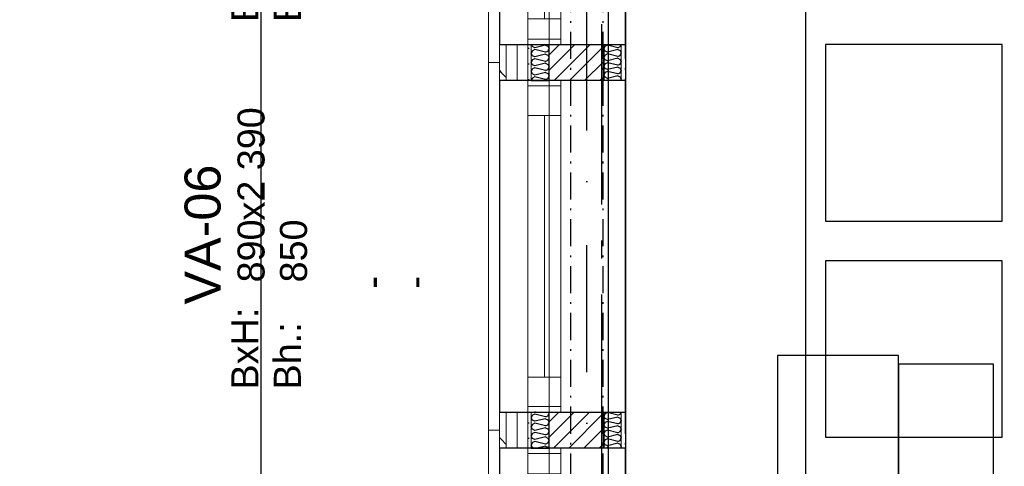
# Model space of a CAD drawing. Header units: millimetres. Extents: x -173281 to 144469, y -85977 to 83288.
# Tile 16 of 88: x -79288 to -76555, y -34242 to -33003. Entities that reach past the tile are written whole.
import ezdxf
from ezdxf.enums import TextEntityAlignment as Align

# ---------------------------------------------------------------- set-up
doc = ezdxf.new("R2010")
doc.units = ezdxf.units.MM
doc.header["$LTSCALE"] = 0.5
doc.header["$MEASUREMENT"] = 0
for name, pattern in [('Akselinje', [1500, 1000, -200, 100, -200]), ('Over snittplan', [260, 150, -50, 10, -50]), ('PLINE', [0]), ('Prikk & stiplet', [1340.555525, 705.555534, -352.777767, 0, -282.222223])]:
    doc.linetypes.add(name, pattern=pattern)
for name, color, linetype in [('222- Søyler  (Skravur)(Nye konstruksjoner)', 7, 'Continuous'), ('222- Søyler (Nye konstruksjoner)', 7, 'Continuous'), ('223- Bjelker(Nye konstruksjoner)', 7, 'Continuous'), ('232- Ikke-bærende yttervegger (Skravur)(Nye konstruksjoner)', 7, 'Continuous'), ('232- Ikke-bærende yttervegger(Nye konstruksjoner)', 7, 'Continuous'), ('235- Utvendig kledning og overflate (Skravur)(Nye konstruksjoner)', 7, 'Continuous'), ('244- Vinduer_ dører_ foldevegger(Nye konstruksjoner)', 7, 'Continuous'), ('252- Gulv på grunn_ bunnplate', 7, 'Continuous'), ('256- Faste himlinger og overflatebehandling(Nye konstruksjoner)', 7, 'Continuous'), ('68-- Inventar (løst)(Nye konstruksjoner)', 7, 'Continuous'), ('82-- Modullinjer', 7, 'Continuous'), ('852- Teknisk_symbolsk informasjon_ bygning(Nye konstruksjoner)', 7, 'Continuous'), ('862- M___Nettoareal(Nye konstruksjoner)', 7, 'Continuous'), ('862- M___Nettoareal(Polylinje)(Nye konstruksjoner)', 7, 'Continuous'), ('862- M___Nettoareal(Tekst)(Nye konstruksjoner)', 7, 'Continuous'), ('tiltaksgrense', 7, 'Continuous')]:
    doc.layers.add(name, color=color, linetype=linetype)
for name, color, linetype, lineweight in [('234- Vinduer_ dører_ porter(Nye konstruksjoner)', 7, 'Continuous', 0), ('235- Utvendig kledning og overflate(Nye konstruksjoner)', 7, 'Continuous', 0), ('236- Innvendig kledning og overflate(Nye konstruksjoner)', 7, 'Continuous', 0)]:
    doc.layers.add(name, color=color, linetype=linetype, lineweight=lineweight)
doc.styles.add('GENERATED_STYLE_1', font='arial.ttf')
doc.styles.add('GENERATED_STYLE_2', font='arial.ttf')
doc.linetypes.add('Tiltaksgrense', pattern='A,0,[6,A-2607.111 Plan 1. etasje1.Shx,S=4.761905,R=0,X=0,Y=0],-1200,0', length=1200)
pattern_1 = [(315, (0, 0), (56.56854, 56.56854), [80, 0])]
pattern_2 = [(0, (0, 0), (0, 43.30127), [0, -25]), (0, (12.5, 21.65), (0, 43.30127), [0, -25])]
pattern_3 = [(45, (0, 0), (-21.213203, 21.213203), [])]
pattern_4 = [(270, (0, 0), (86.60254, 0), [0, -50]), (270, (43.3, -25), (86.60254, 0), [0, -50])]

# ---------------------------------------------------------------- blocks, each defined once
blk = doc.blocks.new('Musikkrom_A-135_1', base_point=(-73219, -33558.4))
at = {"layer": '862- M___Nettoareal(Polylinje)(Nye konstruksjoner)', "flags": 128}
blk.add_lwpolyline([(-77605.7, -31721.9), (-77588.2, -31721.9), (-77578.2, -31731.9), (-77578.2, -31901.9), (-77588.2, -31911.9), (-77605.7, -31911.9), (-77605.7, -35321.9), (-77588.2, -35321.9), (-77578.2, -35331.9), (-77578.2, -35501.9), (-77588.2, -35511.9), (-77605.7, -35511.9), (-77605.7, -38799.4), (-76398.2, -38799.4), (-68823.2, -38799.4), (-68823.2, -28446.9), (-77605.7, -28446.9)], close=True, dxfattribs=at)
at = {"layer": '862- M___Nettoareal(Tekst)(Nye konstruksjoner)', "style": 'GENERATED_STYLE_1'}
for tag, height, p in [('DUMMY_862', 150, (-73336.8, -33061.2)), ('ROOM_NAME', 150, (-73336.8, -34089.8)), ('DUMMY_861', 100, (-73494, -33689.6)), ('ROOM_NUMBER', 100, (-73494, -34078.4)), ('DUMMY_863', 100, (-73101.1, -34055.6))]:
    blk.add_attdef(tag, text='', height=height, rotation=90, dxfattribs=at).set_placement(p, align=Align.TOP_LEFT)
blk = doc.blocks.new('*X614')
at = {"layer": '235- Utvendig kledning og overflate (Skravur)(Nye konstruksjoner)', "linetype": 'PLINE'}
for p, q in [((-77864.3, -34100.7), (-77868.2, -34107.6)), ((-77864.3, -34114.5), (-77868.2, -34107.6)), ((-77857.5, -34097.6), (-77864.3, -34100.7)), ((-77857.5, -34092.3), (-77858.3, -34091.9)), ((-77856.1, -34091.9), (-77857.5, -34092.3)), ((-77828.2, -34104.9), (-77857.5, -34097.6)), ((-77828.2, -34110.3), (-77857.5, -34117.6)), ((-77828.2, -34104.9), (-77821.4, -34101.9)), ((-77828.2, -34110.3), (-77821.4, -34113.3)), ((-77821.4, -34101.9), (-77818.2, -34095)), ((-77819.6, -34091.9), (-77818.2, -34095)), ((-77864.3, -34126), (-77868.2, -34132.9)), ((-77864.3, -34139.8), (-77868.2, -34132.9)), ((-77857.5, -34117.6), (-77864.3, -34114.5)), ((-77857.5, -34122.9), (-77864.3, -34126)), ((-77857.5, -34142.9), (-77864.3, -34139.8)), ((-77828.2, -34130.2), (-77857.5, -34122.9)), ((-77828.2, -34135.5), (-77857.5, -34142.9)), ((-77828.2, -34130.2), (-77821.4, -34127.2)), ((-77828.2, -34135.5), (-77821.4, -34138.6)), ((-77821.4, -34113.3), (-77818.2, -34120.2)), ((-77821.4, -34127.2), (-77818.2, -34120.2)), ((-77821.4, -34138.6), (-77818.2, -34145.5)), ((-77864.3, -34151.3), (-77868.2, -34158.2)), ((-77864.3, -34165.1), (-77868.2, -34158.2)), ((-77857.5, -34148.2), (-77864.3, -34151.3)), ((-77857.5, -34168.2), (-77864.3, -34165.1)), ((-77828.2, -34155.5), (-77857.5, -34148.2)), ((-77828.2, -34160.8), (-77857.5, -34168.2)), ((-77828.2, -34155.5), (-77821.4, -34152.4)), ((-77828.2, -34160.8), (-77821.4, -34163.9)), ((-77821.4, -34152.4), (-77818.2, -34145.5)), ((-77821.4, -34163.9), (-77818.2, -34170.8)), ((-77864.3, -34176.6), (-77868.2, -34183.5)), ((-77864.3, -34190.4), (-77868.2, -34183.5)), ((-77857.5, -34173.5), (-77864.3, -34176.6)), ((-77860.9, -34191.9), (-77864.3, -34190.4)), ((-77828.2, -34180.8), (-77857.5, -34173.5)), ((-77828.2, -34186.1), (-77851.4, -34191.9)), ((-77828.2, -34180.8), (-77821.4, -34177.7)), ((-77828.2, -34186.1), (-77821.4, -34189.2)), ((-77821.4, -34177.7), (-77818.2, -34170.8)), ((-77821.4, -34189.2), (-77820.1, -34191.9))]:
    blk.add_line(p, q, dxfattribs=at)
blk = doc.blocks.new('*X619')
at = {"layer": '235- Utvendig kledning og overflate (Skravur)(Nye konstruksjoner)', "linetype": 'PLINE'}
for p, q in [((-77864.3, -33077.5), (-77867.4, -33071.9)), ((-77828.2, -33073.2), (-77857.5, -33080.6)), ((-77828.2, -33073.2), (-77821.4, -33076.3)), ((-77864.3, -33089), (-77868.2, -33095.9)), ((-77864.3, -33102.8), (-77868.2, -33095.9)), ((-77857.5, -33080.6), (-77864.3, -33077.5)), ((-77857.5, -33085.9), (-77864.3, -33089)), ((-77828.2, -33093.2), (-77857.5, -33085.9)), ((-77828.2, -33098.5), (-77857.5, -33105.9)), ((-77828.2, -33093.2), (-77821.4, -33090.1)), ((-77828.2, -33098.5), (-77821.4, -33101.6)), ((-77821.4, -33076.3), (-77818.2, -33083.2)), ((-77821.4, -33090.1), (-77818.2, -33083.2)), ((-77864.3, -33114.3), (-77868.2, -33121.2)), ((-77864.3, -33128.1), (-77868.2, -33121.2)), ((-77857.5, -33105.9), (-77864.3, -33102.8)), ((-77857.5, -33111.2), (-77864.3, -33114.3)), ((-77857.5, -33131.2), (-77864.3, -33128.1)), ((-77828.2, -33118.5), (-77857.5, -33111.2)), ((-77828.2, -33123.8), (-77857.5, -33131.2)), ((-77828.2, -33118.5), (-77821.4, -33115.4)), ((-77828.2, -33123.8), (-77821.4, -33126.9)), ((-77821.4, -33101.6), (-77818.2, -33108.5)), ((-77821.4, -33115.4), (-77818.2, -33108.5)), ((-77821.4, -33126.9), (-77818.2, -33133.8)), ((-77864.3, -33139.6), (-77868.2, -33146.5)), ((-77864.3, -33153.4), (-77868.2, -33146.5)), ((-77857.5, -33136.5), (-77864.3, -33139.6)), ((-77857.5, -33156.5), (-77864.3, -33153.4)), ((-77828.2, -33143.8), (-77857.5, -33136.5)), ((-77828.2, -33149.1), (-77857.5, -33156.5)), ((-77828.2, -33143.8), (-77821.4, -33140.7)), ((-77828.2, -33149.1), (-77821.4, -33152.2)), ((-77821.4, -33140.7), (-77818.2, -33133.8)), ((-77821.4, -33152.2), (-77818.2, -33159.1)), ((-77864.3, -33164.9), (-77868.2, -33171.8)), ((-77868.1, -33171.9), (-77868.2, -33171.8)), ((-77857.5, -33161.8), (-77864.3, -33164.9)), ((-77828.2, -33169.1), (-77857.5, -33161.8)), ((-77828.2, -33169.1), (-77821.4, -33166)), ((-77821.4, -33166), (-77818.2, -33159.1))]:
    blk.add_line(p, q, dxfattribs=at)
blk = doc.blocks.new('Vindustempel[64]', base_point=(-77818.2, -33631.9))
at = {"layer": '852- Teknisk_symbolsk informasjon_ bygning(Nye konstruksjoner)', "char_height": 75, "attachment_point": 1, "rotation": 90, "style": 'GENERATED_STYLE_1'}
for s, insert in [('\\A1;{\\pql;\\pt0,50;\\fArial|b0|i0|c0|p0;\\W1.000000;x2\xa0390\\fArial|b0|i0|c0|p0;\\W1.000000;\\A1{\\H.66x;\\S^  ;}\\fArial|b0|i0|c0|p0;\\W1.000000;\\fArial|b0|i0|c0|p0;\\W1.000000;\\A1{\\H.66x;\\S^  ;}}', (-78683.2, -33560.5)), ('\\A1;{\\pql;\\pt0,50;\\fArial|b0|i0|c0|p0;\\W1.000000;890\\fArial|b0|i0|c0|p0;\\W1.000000;\\A1{\\H.66x;\\S^  ;}\\fArial|b0|i0|c0|p0;\\W1.000000;\\fArial|b0|i0|c0|p0;\\W1.000000;\\A1{\\H.66x;\\S^  ;}}', (-78683.2, -33732.1)), ('\\A1;{\\pql;\\pt0,50;\\fArial|b0|i0|c0|p0;\\W1.000000;850\\fArial|b0|i0|c0|p0;\\W1.000000;\\A1{\\H.66x;\\S^  ;}\\fArial|b0|i0|c0|p0;\\W1.000000;\\fArial|b0|i0|c0|p0;\\W1.000000;\\A1{\\H.66x;\\S^  ;}}', (-78565.3, -33732.1))]:
    blk.add_mtext(s, dxfattribs=dict(at, insert=insert))
at = {"layer": '852- Teknisk_symbolsk informasjon_ bygning(Nye konstruksjoner)', "style": 'GENERATED_STYLE_1'}
for tag, p in [('DUMMY_233', (-78700.3, -33251.7)), ('DUMMY_234', (-78582.4, -33560.5)), ('DUMMY_236', (-78464.6, -33732.1)), ('DUMMY_238', (-78346.7, -33749.3)), ('DUMMY_240', (-78228.9, -33749.3)), ('strUnitPrefix', (-78700.3, -34029.3)), ('DUMMY_235', (-78464.6, -34012.2)), ('DUMMY_237', (-78346.7, -34012.2)), ('DUMMY_239', (-78228.9, -34012.2)), ('strSillPrefix', (-78582.4, -34029.3))]:
    blk.add_attdef(tag, text='', height=75, rotation=90, dxfattribs=at).set_placement(p, align=Align.TOP_LEFT)
at = {"layer": '852- Teknisk_symbolsk informasjon_ bygning(Nye konstruksjoner)', "style": 'GENERATED_STYLE_2'}
blk.add_attdef('AC_WIDO_ID', text='', height=100, rotation=90, dxfattribs=at).set_placement((-78700.3, -33599.3), align=Align.BOTTOM_CENTER)
blk = doc.blocks.new('Vindu[63]')
at = {"layer": '234- Vinduer_ dører_ porter(Nye konstruksjoner)', "linetype": 'PLINE'}
for p, q in [((-77986.2, -34141.9), (-77986.2, -33121.9)), ((-77986.2, -33121.9), (-77956.2, -33121.9)), ((-77956.2, -34091.9), (-77956.2, -33171.9)), ((-77877.2, -33186.9), (-77877.2, -33171.9)), ((-77818.2, -34091.9), (-77818.2, -33171.9)), ((-77785.2, -33171.9), (-77785.2, -33186.9)), ((-77877.2, -33268.9), (-77877.2, -33186.9)), ((-77785.2, -33186.9), (-77877.2, -33186.9)), ((-77785.2, -33186.9), (-77785.2, -33268.9)), ((-77785.2, -33268.9), (-77877.2, -33268.9)), ((-77877.2, -33994.9), (-77877.2, -33268.9)), ((-77831.2, -33994.9), (-77831.2, -33268.9)), ((-77785.2, -33268.9), (-77785.2, -33994.9)), ((-77877.2, -34076.9), (-77877.2, -33994.9)), ((-77877.2, -33994.9), (-77785.2, -33994.9)), ((-77785.2, -33994.9), (-77785.2, -34076.9)), ((-77877.2, -34091.9), (-77877.2, -34076.9)), ((-77785.2, -34076.9), (-77877.2, -34076.9)), ((-77785.2, -34076.9), (-77785.2, -34091.9)), ((-77956.2, -34141.9), (-77986.2, -34141.9))]:
    blk.add_line(p, q, dxfattribs=at)
at = {"layer": '235- Utvendig kledning og overflate(Nye konstruksjoner)', "linetype": 'PLINE'}
for p, q in [((-77956.2, -33171.9), (-77956.2, -33121.9)), ((-77956.2, -33171.9), (-77937.2, -33171.9)), ((-77937.2, -33171.9), (-77907.2, -33171.9)), ((-77907.2, -33171.9), (-77877.2, -33171.9)), ((-77877.2, -33171.9), (-77868.2, -33171.9)), ((-77877.2, -33171.9), (-77868.2, -33171.9)), ((-77956.2, -34091.9), (-77937.2, -34091.9)), ((-77956.2, -34091.9), (-77956.2, -34141.9)), ((-77937.2, -34091.9), (-77907.2, -34091.9)), ((-77907.2, -34091.9), (-77877.2, -34091.9)), ((-77877.2, -34091.9), (-77868.2, -34091.9)), ((-77877.2, -34091.9), (-77868.2, -34091.9))]:
    blk.add_line(p, q, dxfattribs=at)
at = {"layer": '244- Vinduer_ dører_ foldevegger(Nye konstruksjoner)', "linetype": 'PLINE'}
for p, q in [((-77868.2, -33171.9), (-77818.2, -33171.9)), ((-77868.2, -33171.9), (-77818.2, -33171.9)), ((-77868.2, -34091.9), (-77818.2, -34091.9)), ((-77868.2, -34091.9), (-77818.2, -34091.9))]:
    blk.add_line(p, q, dxfattribs=at)
at = {"layer": '852- Teknisk_symbolsk informasjon_ bygning(Nye konstruksjoner)'}
ref = blk.add_blockref('Vindustempel[64]', (-77818.2, -33631.9), dxfattribs=at)
ref.add_attrib('AC_WIDO_ID', 'VA-06', dxfattribs={"color": 7, "height": 100, "rotation": 90, "style": 'GENERATED_STYLE_2'}).set_placement((-78700.3, -33599.3), align=Align.BOTTOM_CENTER)
ref.add_attrib('strUnitPrefix', 'BxH:', dxfattribs={"color": 7, "height": 75, "rotation": 90, "style": 'GENERATED_STYLE_1'}).set_placement((-78700.3, -34029.3), align=Align.TOP_LEFT)
ref.add_attrib('strSillPrefix', 'Bh.:', dxfattribs={"color": 7, "height": 75, "rotation": 90, "style": 'GENERATED_STYLE_1'}).set_placement((-78582.4, -34029.3), align=Align.TOP_LEFT)
ref.add_attrib('DUMMY_238', '-', dxfattribs={"color": 7, "height": 75, "rotation": 90, "style": 'GENERATED_STYLE_1'}).set_placement((-78346.7, -33749.3), align=Align.TOP_LEFT)
ref.add_attrib('DUMMY_240', '-', dxfattribs={"color": 7, "height": 75, "rotation": 90, "style": 'GENERATED_STYLE_1'}).set_placement((-78228.9, -33749.3), align=Align.TOP_LEFT)
blk = doc.blocks.new('Vindustempel[65]', base_point=(-77818.2, -34651.9))
at = {"layer": '852- Teknisk_symbolsk informasjon_ bygning(Nye konstruksjoner)', "char_height": 75, "attachment_point": 1, "rotation": 90, "style": 'GENERATED_STYLE_1'}
for s, insert in [('\\A1;{\\pql;\\pt0,50;\\fArial|b0|i0|c0|p0;\\W1.000000;x2\xa0390\\fArial|b0|i0|c0|p0;\\W1.000000;\\A1{\\H.66x;\\S^  ;}\\fArial|b0|i0|c0|p0;\\W1.000000;\\fArial|b0|i0|c0|p0;\\W1.000000;\\A1{\\H.66x;\\S^  ;}}', (-78683.2, -34580.5)), ('\\A1;{\\pql;\\pt0,50;\\fArial|b0|i0|c0|p0;\\W1.000000;890\\fArial|b0|i0|c0|p0;\\W1.000000;\\A1{\\H.66x;\\S^  ;}\\fArial|b0|i0|c0|p0;\\W1.000000;\\fArial|b0|i0|c0|p0;\\W1.000000;\\A1{\\H.66x;\\S^  ;}}', (-78683.2, -34752.1)), ('\\A1;{\\pql;\\pt0,50;\\fArial|b0|i0|c0|p0;\\W1.000000;850\\fArial|b0|i0|c0|p0;\\W1.000000;\\A1{\\H.66x;\\S^  ;}\\fArial|b0|i0|c0|p0;\\W1.000000;\\fArial|b0|i0|c0|p0;\\W1.000000;\\A1{\\H.66x;\\S^  ;}}', (-78565.3, -34752.1))]:
    blk.add_mtext(s, dxfattribs=dict(at, insert=insert))
at = {"layer": '852- Teknisk_symbolsk informasjon_ bygning(Nye konstruksjoner)', "style": 'GENERATED_STYLE_1'}
for tag, p in [('DUMMY_233', (-78700.3, -34271.7)), ('DUMMY_234', (-78582.4, -34580.5)), ('DUMMY_236', (-78464.6, -34752.1)), ('DUMMY_238', (-78346.7, -34769.3)), ('DUMMY_240', (-78228.9, -34769.3)), ('strUnitPrefix', (-78700.3, -35049.3)), ('DUMMY_235', (-78464.6, -35032.2)), ('DUMMY_237', (-78346.7, -35032.2)), ('DUMMY_239', (-78228.9, -35032.2)), ('strSillPrefix', (-78582.4, -35049.3))]:
    blk.add_attdef(tag, text='', height=75, rotation=90, dxfattribs=at).set_placement(p, align=Align.TOP_LEFT)
at = {"layer": '852- Teknisk_symbolsk informasjon_ bygning(Nye konstruksjoner)', "style": 'GENERATED_STYLE_2'}
blk.add_attdef('AC_WIDO_ID', text='', height=100, rotation=90, dxfattribs=at).set_placement((-78700.3, -34619.3), align=Align.BOTTOM_CENTER)
blk = doc.blocks.new('Vindu[64]')
at = {"layer": '234- Vinduer_ dører_ porter(Nye konstruksjoner)', "linetype": 'PLINE'}
for p, q in [((-77956.2, -34141.9), (-77986.2, -34141.9)), ((-77986.2, -34141.9), (-77986.2, -35161.9)), ((-77956.2, -34191.9), (-77956.2, -35111.9)), ((-77877.2, -34191.9), (-77877.2, -34206.9)), ((-77818.2, -34191.9), (-77818.2, -35111.9)), ((-77785.2, -34206.9), (-77785.2, -34191.9)), ((-77877.2, -34206.9), (-77877.2, -34262.9)), ((-77785.2, -34206.9), (-77877.2, -34206.9)), ((-77785.2, -34262.9), (-77785.2, -34206.9)), ((-77877.2, -34262.9), (-77785.2, -34262.9)), ((-77877.2, -34262.9), (-77877.2, -35040.9)), ((-77831.2, -34262.9), (-77831.2, -35040.9)), ((-77785.2, -35040.9), (-77785.2, -34262.9)), ((-77785.2, -35040.9), (-77877.2, -35040.9)), ((-77877.2, -35040.9), (-77877.2, -35096.9)), ((-77785.2, -35096.9), (-77785.2, -35040.9)), ((-77877.2, -35096.9), (-77877.2, -35111.9)), ((-77785.2, -35096.9), (-77877.2, -35096.9)), ((-77785.2, -35111.9), (-77785.2, -35096.9)), ((-77986.2, -35161.9), (-77956.2, -35161.9))]:
    blk.add_line(p, q, dxfattribs=at)
at = {"layer": '235- Utvendig kledning og overflate(Nye konstruksjoner)', "linetype": 'PLINE'}
for p, q in [((-77956.2, -34191.9), (-77956.2, -34141.9)), ((-77956.2, -34191.9), (-77937.2, -34191.9)), ((-77937.2, -34191.9), (-77907.2, -34191.9)), ((-77907.2, -34191.9), (-77877.2, -34191.9)), ((-77877.2, -34191.9), (-77868.2, -34191.9)), ((-77877.2, -34191.9), (-77868.2, -34191.9)), ((-77956.2, -35111.9), (-77937.2, -35111.9)), ((-77956.2, -35111.9), (-77956.2, -35161.9)), ((-77937.2, -35111.9), (-77907.2, -35111.9)), ((-77907.2, -35111.9), (-77877.2, -35111.9)), ((-77877.2, -35111.9), (-77868.2, -35111.9)), ((-77877.2, -35111.9), (-77868.2, -35111.9))]:
    blk.add_line(p, q, dxfattribs=at)
at = {"layer": '244- Vinduer_ dører_ foldevegger(Nye konstruksjoner)', "linetype": 'PLINE'}
for p, q in [((-77868.2, -34191.9), (-77818.2, -34191.9)), ((-77868.2, -34191.9), (-77818.2, -34191.9)), ((-77868.2, -35111.9), (-77818.2, -35111.9)), ((-77868.2, -35111.9), (-77818.2, -35111.9))]:
    blk.add_line(p, q, dxfattribs=at)
at = {"layer": '852- Teknisk_symbolsk informasjon_ bygning(Nye konstruksjoner)'}
ref = blk.add_blockref('Vindustempel[65]', (-77818.2, -34651.9), dxfattribs=at)
ref.add_attrib('AC_WIDO_ID', 'VA-07', dxfattribs={"color": 7, "height": 100, "rotation": 90, "style": 'GENERATED_STYLE_2'}).set_placement((-78700.3, -34619.3), align=Align.BOTTOM_CENTER)
ref.add_attrib('strUnitPrefix', 'BxH:', dxfattribs={"color": 7, "height": 75, "rotation": 90, "style": 'GENERATED_STYLE_1'}).set_placement((-78700.3, -35049.3), align=Align.TOP_LEFT)
ref.add_attrib('strSillPrefix', 'Bh.:', dxfattribs={"color": 7, "height": 75, "rotation": 90, "style": 'GENERATED_STYLE_1'}).set_placement((-78582.4, -35049.3), align=Align.TOP_LEFT)
ref.add_attrib('DUMMY_238', '-', dxfattribs={"color": 7, "height": 75, "rotation": 90, "style": 'GENERATED_STYLE_1'}).set_placement((-78346.7, -34769.3), align=Align.TOP_LEFT)
ref.add_attrib('DUMMY_240', '-', dxfattribs={"color": 7, "height": 75, "rotation": 90, "style": 'GENERATED_STYLE_1'}).set_placement((-78228.9, -34769.3), align=Align.TOP_LEFT)
blk = doc.blocks.new('Vindustempel[69]', base_point=(-77818.2, -32611.9))
at = {"layer": '852- Teknisk_symbolsk informasjon_ bygning(Nye konstruksjoner)', "char_height": 75, "attachment_point": 1, "rotation": 90, "style": 'GENERATED_STYLE_1'}
for s, insert in [('\\A1;{\\pql;\\pt0,50;\\fArial|b0|i0|c0|p0;\\W1.000000;x2\xa0390\\fArial|b0|i0|c0|p0;\\W1.000000;\\A1{\\H.66x;\\S^  ;}\\fArial|b0|i0|c0|p0;\\W1.000000;\\fArial|b0|i0|c0|p0;\\W1.000000;\\A1{\\H.66x;\\S^  ;}}', (-78683.2, -32540.5)), ('\\A1;{\\pql;\\pt0,50;\\fArial|b0|i0|c0|p0;\\W1.000000;890\\fArial|b0|i0|c0|p0;\\W1.000000;\\A1{\\H.66x;\\S^  ;}\\fArial|b0|i0|c0|p0;\\W1.000000;\\fArial|b0|i0|c0|p0;\\W1.000000;\\A1{\\H.66x;\\S^  ;}}', (-78683.2, -32712.1)), ('\\A1;{\\pql;\\pt0,50;\\fArial|b0|i0|c0|p0;\\W1.000000;850\\fArial|b0|i0|c0|p0;\\W1.000000;\\A1{\\H.66x;\\S^  ;}\\fArial|b0|i0|c0|p0;\\W1.000000;\\fArial|b0|i0|c0|p0;\\W1.000000;\\A1{\\H.66x;\\S^  ;}}', (-78565.3, -32712.1))]:
    blk.add_mtext(s, dxfattribs=dict(at, insert=insert))
at = {"layer": '852- Teknisk_symbolsk informasjon_ bygning(Nye konstruksjoner)', "style": 'GENERATED_STYLE_1'}
for tag, p in [('DUMMY_233', (-78700.3, -32231.7)), ('DUMMY_234', (-78582.4, -32540.5)), ('DUMMY_236', (-78464.6, -32712.1)), ('DUMMY_238', (-78346.7, -32729.3)), ('DUMMY_240', (-78228.9, -32729.3)), ('strUnitPrefix', (-78700.3, -33009.3)), ('DUMMY_235', (-78464.6, -32992.2)), ('DUMMY_237', (-78346.7, -32992.2)), ('DUMMY_239', (-78228.9, -32992.2)), ('strSillPrefix', (-78582.4, -33009.3))]:
    blk.add_attdef(tag, text='', height=75, rotation=90, dxfattribs=at).set_placement(p, align=Align.TOP_LEFT)
at = {"layer": '852- Teknisk_symbolsk informasjon_ bygning(Nye konstruksjoner)', "style": 'GENERATED_STYLE_2'}
blk.add_attdef('AC_WIDO_ID', text='', height=100, rotation=90, dxfattribs=at).set_placement((-78700.3, -32579.3), align=Align.BOTTOM_CENTER)
blk = doc.blocks.new('Vindu[68]')
at = {"layer": '234- Vinduer_ dører_ porter(Nye konstruksjoner)', "linetype": 'PLINE'}
for p, q in [((-77956.2, -32101.9), (-77986.2, -32101.9)), ((-77986.2, -32101.9), (-77986.2, -33121.9)), ((-77956.2, -32151.9), (-77956.2, -33071.9)), ((-77877.2, -32151.9), (-77877.2, -32166.9)), ((-77877.2, -32166.9), (-77877.2, -32222.9)), ((-77785.2, -32166.9), (-77877.2, -32166.9)), ((-77818.2, -32151.9), (-77818.2, -33071.9)), ((-77785.2, -32166.9), (-77785.2, -32151.9)), ((-77785.2, -32222.9), (-77785.2, -32166.9)), ((-77877.2, -32222.9), (-77785.2, -32222.9)), ((-77877.2, -32222.9), (-77877.2, -33000.9)), ((-77831.2, -32222.9), (-77831.2, -33000.9)), ((-77785.2, -33000.9), (-77785.2, -32222.9)), ((-77785.2, -33000.9), (-77877.2, -33000.9)), ((-77877.2, -33000.9), (-77877.2, -33056.9)), ((-77785.2, -33056.9), (-77785.2, -33000.9)), ((-77877.2, -33056.9), (-77877.2, -33071.9)), ((-77785.2, -33056.9), (-77877.2, -33056.9)), ((-77785.2, -33071.9), (-77785.2, -33056.9)), ((-77986.2, -33121.9), (-77956.2, -33121.9))]:
    blk.add_line(p, q, dxfattribs=at)
at = {"layer": '235- Utvendig kledning og overflate(Nye konstruksjoner)', "linetype": 'PLINE'}
for p, q in [((-77956.2, -32151.9), (-77956.2, -32101.9)), ((-77956.2, -32151.9), (-77937.2, -32151.9)), ((-77937.2, -32151.9), (-77907.2, -32151.9)), ((-77907.2, -32151.9), (-77877.2, -32151.9)), ((-77877.2, -32151.9), (-77868.2, -32151.9)), ((-77877.2, -32151.9), (-77868.2, -32151.9)), ((-77956.2, -33071.9), (-77937.2, -33071.9)), ((-77956.2, -33071.9), (-77956.2, -33121.9)), ((-77937.2, -33071.9), (-77907.2, -33071.9)), ((-77907.2, -33071.9), (-77877.2, -33071.9)), ((-77877.2, -33071.9), (-77868.2, -33071.9)), ((-77877.2, -33071.9), (-77868.2, -33071.9))]:
    blk.add_line(p, q, dxfattribs=at)
at = {"layer": '244- Vinduer_ dører_ foldevegger(Nye konstruksjoner)', "linetype": 'PLINE'}
for p, q in [((-77868.2, -32151.9), (-77818.2, -32151.9)), ((-77868.2, -32151.9), (-77818.2, -32151.9)), ((-77868.2, -33071.9), (-77818.2, -33071.9)), ((-77868.2, -33071.9), (-77818.2, -33071.9))]:
    blk.add_line(p, q, dxfattribs=at)
at = {"layer": '852- Teknisk_symbolsk informasjon_ bygning(Nye konstruksjoner)'}
ref = blk.add_blockref('Vindustempel[69]', (-77818.2, -32611.9), dxfattribs=at)
ref.add_attrib('AC_WIDO_ID', 'VA-07', dxfattribs={"color": 7, "height": 100, "rotation": 90, "style": 'GENERATED_STYLE_2'}).set_placement((-78700.3, -32579.3), align=Align.BOTTOM_CENTER)
ref.add_attrib('strUnitPrefix', 'BxH:', dxfattribs={"color": 7, "height": 75, "rotation": 90, "style": 'GENERATED_STYLE_1'}).set_placement((-78700.3, -33009.3), align=Align.TOP_LEFT)
ref.add_attrib('strSillPrefix', 'Bh.:', dxfattribs={"color": 7, "height": 75, "rotation": 90, "style": 'GENERATED_STYLE_1'}).set_placement((-78582.4, -33009.3), align=Align.TOP_LEFT)
ref.add_attrib('DUMMY_238', '-', dxfattribs={"color": 7, "height": 75, "rotation": 90, "style": 'GENERATED_STYLE_1'}).set_placement((-78346.7, -32729.3), align=Align.TOP_LEFT)
ref.add_attrib('DUMMY_240', '-', dxfattribs={"color": 7, "height": 75, "rotation": 90, "style": 'GENERATED_STYLE_1'}).set_placement((-78228.9, -32729.3), align=Align.TOP_LEFT)
blk = doc.blocks.new('*X1102')
at = {"layer": '232- Ikke-bærende yttervegger (Skravur)(Nye konstruksjoner)', "linetype": 'PLINE'}
for p, q in [((-77656, -33073.6), (-77662.5, -33076.6)), ((-77627.8, -33080.7), (-77656, -33073.6)), ((-77621.3, -33077.7), (-77618.6, -33071.9)), ((-77662.5, -33076.6), (-77666.2, -33083.2)), ((-77662.5, -33089.9), (-77666.2, -33083.2)), ((-77662.5, -33100.9), (-77666.2, -33107.5)), ((-77656, -33092.8), (-77662.5, -33089.9)), ((-77656, -33097.9), (-77662.5, -33100.9)), ((-77627.8, -33085.8), (-77656, -33092.8)), ((-77627.8, -33105), (-77656, -33097.9)), ((-77627.8, -33080.7), (-77621.3, -33077.7)), ((-77627.8, -33085.8), (-77621.3, -33088.7)), ((-77621.3, -33088.7), (-77618.2, -33095.4)), ((-77621.3, -33102), (-77618.2, -33095.4)), ((-77662.5, -33114.1), (-77666.2, -33107.5)), ((-77662.5, -33125.2), (-77666.2, -33131.8)), ((-77656, -33117.1), (-77662.5, -33114.1)), ((-77656, -33122.2), (-77662.5, -33125.2)), ((-77627.8, -33110.1), (-77656, -33117.1)), ((-77627.8, -33129.2), (-77656, -33122.2)), ((-77627.8, -33105), (-77621.3, -33102)), ((-77627.8, -33110.1), (-77621.3, -33113)), ((-77627.8, -33129.2), (-77621.3, -33126.3)), ((-77621.3, -33113), (-77618.2, -33119.7)), ((-77621.3, -33126.3), (-77618.2, -33119.7)), ((-77662.5, -33138.4), (-77666.2, -33131.8)), ((-77662.5, -33149.4), (-77666.2, -33156.1)), ((-77656, -33141.4), (-77662.5, -33138.4)), ((-77656, -33146.5), (-77662.5, -33149.4)), ((-77627.8, -33134.3), (-77656, -33141.4)), ((-77627.8, -33153.5), (-77656, -33146.5)), ((-77627.8, -33134.3), (-77621.3, -33137.3)), ((-77627.8, -33153.5), (-77621.3, -33150.6)), ((-77621.3, -33137.3), (-77618.2, -33143.9)), ((-77621.3, -33150.6), (-77618.2, -33143.9)), ((-77662.5, -33162.7), (-77666.2, -33156.1)), ((-77656, -33165.7), (-77662.5, -33162.7)), ((-77656, -33170.8), (-77658.5, -33171.9)), ((-77627.8, -33158.6), (-77656, -33165.7)), ((-77651.3, -33171.9), (-77656, -33170.8)), ((-77627.8, -33158.6), (-77621.3, -33161.6)), ((-77621.3, -33161.6), (-77618.2, -33168.2)), ((-77619.9, -33171.9), (-77618.2, -33168.2))]:
    blk.add_line(p, q, dxfattribs=at)
blk = doc.blocks.new('*X1105')
at = {"layer": '232- Ikke-bærende yttervegger (Skravur)(Nye konstruksjoner)', "linetype": 'PLINE'}
for p, q in [((-77662.5, -34096.4), (-77666.2, -34103)), ((-77662.5, -34109.7), (-77666.2, -34103)), ((-77656, -34093.5), (-77662.5, -34096.4)), ((-77656, -34112.6), (-77662.5, -34109.7)), ((-77627.8, -34100.5), (-77656, -34093.5)), ((-77627.8, -34105.6), (-77656, -34112.6)), ((-77627.8, -34100.5), (-77621.3, -34097.5)), ((-77627.8, -34105.6), (-77621.3, -34108.6)), ((-77621.3, -34097.5), (-77618.6, -34091.9)), ((-77621.3, -34108.6), (-77618.2, -34115.2)), ((-77662.5, -34120.7), (-77666.2, -34127.3)), ((-77662.5, -34134), (-77666.2, -34127.3)), ((-77656, -34117.7), (-77662.5, -34120.7)), ((-77656, -34136.9), (-77662.5, -34134)), ((-77627.8, -34124.8), (-77656, -34117.7)), ((-77627.8, -34129.9), (-77656, -34136.9)), ((-77627.8, -34124.8), (-77621.3, -34121.8)), ((-77627.8, -34129.9), (-77621.3, -34132.8)), ((-77621.3, -34121.8), (-77618.2, -34115.2)), ((-77621.3, -34132.8), (-77618.2, -34139.5)), ((-77621.3, -34146.1), (-77618.2, -34139.5)), ((-77662.5, -34145), (-77666.2, -34151.6)), ((-77662.5, -34158.2), (-77666.2, -34151.6)), ((-77656, -34142), (-77662.5, -34145)), ((-77656, -34161.2), (-77662.5, -34158.2)), ((-77656, -34166.3), (-77662.5, -34169.3)), ((-77627.8, -34149.1), (-77656, -34142)), ((-77627.8, -34154.2), (-77656, -34161.2)), ((-77627.8, -34173.3), (-77656, -34166.3)), ((-77627.8, -34149.1), (-77621.3, -34146.1)), ((-77627.8, -34154.2), (-77621.3, -34157.1)), ((-77621.3, -34157.1), (-77618.2, -34163.8)), ((-77621.3, -34170.4), (-77618.2, -34163.8)), ((-77662.5, -34169.3), (-77666.2, -34175.9)), ((-77662.5, -34182.5), (-77666.2, -34175.9)), ((-77656, -34185.5), (-77662.5, -34182.5)), ((-77656, -34190.6), (-77658.9, -34191.9)), ((-77627.8, -34178.4), (-77656, -34185.5)), ((-77650.6, -34191.9), (-77656, -34190.6)), ((-77627.8, -34173.3), (-77621.3, -34170.4)), ((-77627.8, -34178.4), (-77621.3, -34181.4)), ((-77621.3, -34181.4), (-77618.2, -34188)), ((-77620, -34191.9), (-77618.2, -34188))]:
    blk.add_line(p, q, dxfattribs=at)
blk = doc.blocks.new('Piano[146]', base_point=(-76584.6, -35384.9))
at = {"layer": '68-- Inventar (løst)(Nye konstruksjoner)', "linetype": 'PLINE', "flags": 128}
for points in [[(-76848.6, -35384.9), (-76848.6, -33934.9), (-77184.6, -33934.9), (-77184.6, -35384.9)], [(-76584.6, -35360.9), (-76584.6, -33958.9), (-76848.6, -33958.9), (-76848.6, -35360.9)]]:
    blk.add_lwpolyline(points, close=True, dxfattribs=at)
blk = doc.blocks.new('Standard grid marker[179]', base_point=(-77673.2, 26434.4))
at = {"layer": '82-- Modullinjer', "linetype": 'Akselinje'}
blk.add_line((-77673.2, 26234.4), (-77673.2, -50374.4), dxfattribs=at)
at = {"layer": '82-- Modullinjer', "style": 'GENERATED_STYLE_2'}
for tag, p in [('AC_MarkerText_1_0', (-77800.7, 26644.4)), ('AC_MarkerText_1_1', (-77800.7, -50864.4))]:
    blk.add_attdef(tag, text='', height=175, rotation=90, dxfattribs=at).set_placement(p, align=Align.TOP_CENTER)

msp = doc.modelspace()

# ---------------------------------------------------------------- hatches: boundary and pattern name
at = {"layer": '222- Søyler  (Skravur)(Nye konstruksjoner)', "linetype": 'Continuous'}
h = msp.add_hatch(dxfattribs=at)
h.set_pattern_fill('Skrålinjer_1', color=256, style=0, pattern_type=2)
h.set_pattern_definition(pattern_3)
h.paths.add_polyline_path([(-77668.2, -33071.9), (-77818.2, -33071.9), (-77818.2, -33171.9), (-77668.2, -33171.9)])
h = msp.add_hatch(dxfattribs=at)
h.set_pattern_fill('Skrålinjer_1', color=256, style=0, pattern_type=2)
h.set_pattern_definition(pattern_3)
h.paths.add_polyline_path([(-77668.2, -34091.9), (-77818.2, -34091.9), (-77818.2, -34191.9), (-77668.2, -34191.9)])
at = {"layer": '232- Ikke-bærende yttervegger (Skravur)(Nye konstruksjoner)', "linetype": 'Continuous'}
for points in [[(-77668.2, -33171.9), (-77666.2, -33171.9), (-77666.2, -33071.9), (-77668.2, -33071.9)], [(-77666.2, -34091.9), (-77668.2, -34091.9), (-77668.2, -34191.9), (-77666.2, -34191.9)]]:
    msp.add_hatch(color=256, dxfattribs=at).paths.add_polyline_path(points)
h = msp.add_hatch(dxfattribs=at)
h.set_pattern_fill('Gips', color=256, style=0, pattern_type=2)
h.set_pattern_definition(pattern_4)
h.paths.add_polyline_path([(-77605.7, -33071.9), (-77618.2, -33071.9), (-77618.2, -33171.9), (-77605.7, -33171.9)])
h = msp.add_hatch(dxfattribs=at)
h.set_pattern_fill('Gips', color=256, style=0, pattern_type=2)
h.set_pattern_definition(pattern_4)
h.paths.add_polyline_path([(-77605.7, -34091.9), (-77618.2, -34091.9), (-77618.2, -34191.9), (-77605.7, -34191.9)])
at = {"layer": '235- Utvendig kledning og overflate (Skravur)(Nye konstruksjoner)', "linetype": 'Continuous'}
h = msp.add_hatch(dxfattribs=at)
h.set_pattern_fill('Skrålinjer_2', color=256, style=0, pattern_type=2)
h.set_pattern_definition(pattern_1)
h.paths.add_polyline_path([(-77956.2, -33171.9), (-77937.2, -33171.9), (-77937.2, -33071.9), (-77956.2, -33071.9)])
h = msp.add_hatch(dxfattribs=at)
h.set_pattern_fill('Prikker_tett', color=256, style=0, pattern_type=2)
h.set_pattern_definition(pattern_2)
h.paths.add_polyline_path([(-77877.2, -33071.9), (-77877.2, -33171.9), (-77868.2, -33171.9), (-77868.2, -33071.9)])
h = msp.add_hatch(dxfattribs=at)
h.set_pattern_fill('Skrålinjer_2', color=256, style=0, pattern_type=2)
h.set_pattern_definition(pattern_1)
h.paths.add_polyline_path([(-77937.2, -34091.9), (-77956.2, -34091.9), (-77956.2, -34191.9), (-77937.2, -34191.9)])
h = msp.add_hatch(dxfattribs=at)
h.set_pattern_fill('Prikker_tett', color=256, style=0, pattern_type=2)
h.set_pattern_definition(pattern_2)
h.paths.add_polyline_path([(-77877.2, -34191.9), (-77868.2, -34191.9), (-77868.2, -34091.9), (-77877.2, -34091.9)])

# ---------------------------------------------------------------- linework, layer by layer
at = {"layer": '222- Søyler (Nye konstruksjoner)', "linetype": 'PLINE', "flags": 128}
for points in [[(-77668.2, -33071.9), (-77668.2, -33171.9), (-77818.2, -33171.9), (-77818.2, -33071.9)], [(-77668.2, -34091.9), (-77668.2, -34191.9), (-77818.2, -34191.9), (-77818.2, -34091.9)]]:
    msp.add_lwpolyline(points, close=True, dxfattribs=at)
at = {"layer": '223- Bjelker(Nye konstruksjoner)', "linetype": 'Over snittplan'}
for p, q in [((-77758.2, -35321.9), (-77758.2, -31911.9)), ((-77668.2, -35321.9), (-77668.2, -31911.9))]:
    msp.add_line(p, q, dxfattribs=at)
at = {"layer": '223- Bjelker(Nye konstruksjoner)', "linetype": 'Prikk & stiplet'}
msp.add_line((-77713.2, -35321.9), (-77713.2, -31911.9), dxfattribs=at)
at = {"layer": '232- Ikke-bærende yttervegger(Nye konstruksjoner)', "linetype": 'PLINE'}
for p, q in [((-77666.2, -33071.9), (-77666.2, -33171.9)), ((-77666.2, -34091.9), (-77666.2, -34191.9))]:
    msp.add_line(p, q, dxfattribs=at)
at = {"layer": '232- Ikke-bærende yttervegger(Nye konstruksjoner)', "linetype": 'PLINE', "flags": 128}
for points in [[(-77956.2, -32151.9), (-77956.2, -33071.9)], [(-77605.7, -33071.9), (-77605.7, -32151.9)], [(-77956.2, -33071.9), (-77877.2, -33071.9), (-77818.2, -33071.9)], [(-77818.2, -33071.9), (-77668.2, -33071.9)], [(-77668.2, -33071.9), (-77666.2, -33071.9)], [(-77666.2, -33071.9), (-77618.2, -33071.9)], [(-77618.2, -33071.9), (-77605.7, -33071.9)], [(-77818.2, -33171.9), (-77877.2, -33171.9), (-77956.2, -33171.9)], [(-77956.2, -33171.9), (-77956.2, -34091.9)], [(-77668.2, -33171.9), (-77818.2, -33171.9)], [(-77666.2, -33171.9), (-77668.2, -33171.9)], [(-77618.2, -33171.9), (-77666.2, -33171.9)], [(-77605.7, -33171.9), (-77618.2, -33171.9)], [(-77605.7, -34091.9), (-77605.7, -33171.9)], [(-77956.2, -34091.9), (-77877.2, -34091.9), (-77818.2, -34091.9)], [(-77818.2, -34091.9), (-77668.2, -34091.9)], [(-77668.2, -34091.9), (-77666.2, -34091.9)], [(-77666.2, -34091.9), (-77618.2, -34091.9)], [(-77618.2, -34091.9), (-77605.7, -34091.9)], [(-77818.2, -34191.9), (-77877.2, -34191.9), (-77956.2, -34191.9)], [(-77956.2, -34191.9), (-77956.2, -35111.9)], [(-77668.2, -34191.9), (-77818.2, -34191.9)], [(-77666.2, -34191.9), (-77668.2, -34191.9)], [(-77618.2, -34191.9), (-77666.2, -34191.9)], [(-77605.7, -34191.9), (-77618.2, -34191.9)], [(-77605.7, -35111.9), (-77605.7, -34191.9)]]:
    msp.add_lwpolyline(points, dxfattribs=at)
at = {"layer": '235- Utvendig kledning og overflate(Nye konstruksjoner)', "linetype": 'PLINE'}
for p, q in [((-77956.2, -33071.9), (-77956.2, -33121.9)), ((-77937.2, -33071.9), (-77937.2, -33171.9)), ((-77907.2, -33071.9), (-77907.2, -33171.9)), ((-77877.2, -33071.9), (-77877.2, -33171.9)), ((-77868.2, -33071.9), (-77868.2, -33171.9)), ((-77956.2, -33171.9), (-77956.2, -33121.9)), ((-77956.2, -34091.9), (-77956.2, -34141.9)), ((-77937.2, -34091.9), (-77937.2, -34191.9)), ((-77907.2, -34091.9), (-77907.2, -34191.9)), ((-77877.2, -34091.9), (-77877.2, -34191.9)), ((-77868.2, -34091.9), (-77868.2, -34191.9)), ((-77956.2, -34191.9), (-77956.2, -34141.9))]:
    msp.add_line(p, q, dxfattribs=at)
at = {"layer": '235- Utvendig kledning og overflate(Nye konstruksjoner)', "linetype": 'PLINE', "flags": 128}
for points in [[(-77956.2, -33071.9), (-77956.2, -33171.9)], [(-77818.2, -33171.9), (-77818.2, -33071.9)], [(-77956.2, -34091.9), (-77956.2, -34191.9)], [(-77818.2, -34191.9), (-77818.2, -34091.9)]]:
    msp.add_lwpolyline(points, dxfattribs=at)
at = {"layer": '236- Innvendig kledning og overflate(Nye konstruksjoner)', "linetype": 'PLINE'}
for p, q in [((-77618.2, -33171.9), (-77618.2, -33071.9)), ((-77618.2, -34191.9), (-77618.2, -34091.9))]:
    msp.add_line(p, q, dxfattribs=at)
at = {"layer": '236- Innvendig kledning og overflate(Nye konstruksjoner)', "linetype": 'PLINE', "flags": 128}
for points in [[(-77605.7, -33171.9), (-77605.7, -33071.9)], [(-77605.7, -34191.9), (-77605.7, -34091.9)]]:
    msp.add_lwpolyline(points, dxfattribs=at)
at = {"layer": '252- Gulv på grunn_ bunnplate', "linetype": 'PLINE', "flags": 128}
msp.add_lwpolyline([(-77653.7, -28236.4), (-76468.2, -28236.4), (-76468.2, -25956.9), (-68648.2, -25956.9), (-68648.2, -14971.9), (-68648.2, -14846.9), (-70768.2, -14846.9), (-70768.2, -11941.9), (-75053.7, -11941.9), (-75053.7, 2273.1), (-74818.2, 2273.1), (-74818.2, 4673.1), (-63042.7, 4673.1), (-63042.7, 2373.1), (-61492.7, 2373.1), (-61492.7, -15001.9), (-65023.2, -15001.9), (-65023.2, -14971.9), (-65037.7, -14971.9), (-65037.7, -25831.9), (-61478.2, -25831.9), (-61478.2, -37386.4), (-60337.7, -37386.4), (-60337.7, -41897.4), (-61487.7, -41897.4), (-61487.7, -43697.4), (-63278.2, -43697.4), (-63278.2, -41936.9), (-63428.2, -41936.9), (-63428.2, -43701.9), (-65168.2, -43701.9), (-65168.2, -43797.4), (-71027.7, -43797.4), (-71027.7, -44997.4), (-75013.7, -44997.4), (-75013.7, -43797.4), (-76238.2, -43797.4), (-76238.2, -38801.9), (-77653.7, -38801.9)], close=True, dxfattribs=at)
at = {"layer": '256- Faste himlinger og overflatebehandling(Nye konstruksjoner)', "linetype": 'Over snittplan', "flags": 128}
msp.add_lwpolyline([(-77605.7, -35321.9), (-77605.7, -31911.9)], dxfattribs=at)
at = {"layer": '256- Faste himlinger og overflatebehandling(Nye konstruksjoner)', "linetype": 'PLINE'}
for points in [[(-75905.9, -32416.9), (-75905.9, -34816.9), (-77105.9, -34816.9), (-77105.9, -32416.9)], [(-76560.9, -33071.9), (-77050.9, -33071.9), (-77050.9, -33561.9), (-76560.9, -33561.9)], [(-76560.9, -33671.9), (-77050.9, -33671.9), (-77050.9, -34161.9), (-76560.9, -34161.9)]]:
    msp.add_lwpolyline(points, close=True, dxfattribs=at)
at = {"layer": 'tiltaksgrense', "linetype": 'Tiltaksgrense', "flags": 128}
msp.add_lwpolyline([(-55178.2, 5360.6), (-61363.2, 5360.6), (-61363.2, 4883.1), (-69171.4, 4883.1), (-69171.4, 5683.1), (-73578.2, 5683.1), (-73578.2, 6183.1), (-74668.2, 6183.1), (-74668.2, 5683.1), (-76568.2, 5683.1), (-76568.2, -11539.4), (-78159.8, -11539.4), (-78159.8, -15016.9), (-80827.2, -15016.9), (-80827.2, -20056.9), (-78159.8, -20056.9), (-78159.8, -23456.9), (-79618.2, -23456.9), (-79618.2, -25816.9), (-78459.8, -25816.9), (-78459.8, -28216.9), (-79618.2, -28216.9), (-79618.2, -30776.9), (-78618.2, -30776.9), (-78618.2, -46935.2), (-65073.2, -46935.2), (-65073.2, -49374.4), (-60100.5, -49374.4), (-60100.5, -43594.5), (-58646.7, -43594.5), (-58646.7, -35840.5), (-59912.9, -35840.5), (-59912.9, -25512.6), (-59928.6, -25512.6), (-59928.6, -1216.9), (-55178.2, -1216.9)], close=True, dxfattribs=at)

# ---------------------------------------------------------------- block references
at = {"layer": '232- Ikke-bærende yttervegger(Nye konstruksjoner)'}
for name in ['*X1102', '*X1105']:
    msp.add_blockref(name, (0, 0), dxfattribs=at)
at = {"layer": '235- Utvendig kledning og overflate(Nye konstruksjoner)'}
for name in ['*X619', '*X614']:
    msp.add_blockref(name, (0, 0), dxfattribs=at)
at = {"layer": '244- Vinduer_ dører_ foldevegger(Nye konstruksjoner)', "linetype": 'PLINE'}
for name in ['Vindu[68]', 'Vindu[63]', 'Vindu[64]']:
    msp.add_blockref(name, (0, 0), dxfattribs=at)
at = {"layer": '68-- Inventar (løst)(Nye konstruksjoner)', "linetype": 'PLINE'}
msp.add_blockref('Piano[146]', (-76584.6, -35384.9), dxfattribs=at)
at = {"layer": '82-- Modullinjer', "linetype": 'PLINE'}
msp.add_blockref('Standard grid marker[179]', (-77673.2, 26434.4), dxfattribs=at)
at = {"layer": '862- M___Nettoareal(Nye konstruksjoner)', "linetype": 'Continuous'}
msp.add_blockref('Musikkrom_A-135_1', (-73219, -33558.4), dxfattribs=at)

doc.saveas('drawing.dxf')
